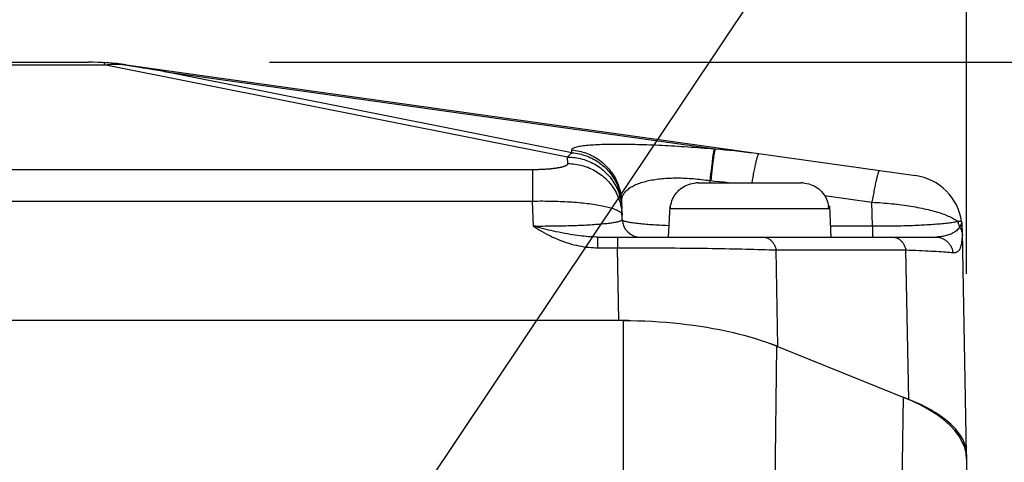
# Model space of a CAD drawing. Header units: millimetres. Extents: x 0 to 420, y 0 to 297.
# Tile 68 of 72: x 333 to 344, y 210 to 215. Entities that reach past the tile are written whole.
import ezdxf

# ---------------------------------------------------------------- set-up
doc = ezdxf.new("R2010")
doc.units = ezdxf.units.MM
doc.header["$LTSCALE"] = 23.1
doc.layers.get('0').update_dxf_attribs({"linetype": 'CONTINUOUS'})
for name, color, linetype in [('COMPONENTS', 7, 'CONTINUOUS'), ('DETAIL', 7, 'CONTINUOUS'), ('DIMENSION', 7, 'CONTINUOUS')]:
    doc.layers.add(name, color=color, linetype=linetype)
doc.styles.get("Standard").update_dxf_attribs({"font": 'arial.ttf'})
doc.dimstyles.new('DIMSTYLE_1', dxfattribs={"dimtxt": 3, "dimasz": 3, "dimexe": 0.18, "dimexo": 0.0625, "dimgap": 0.09, "dimtad": 1, "dimlfac": 5, "dimdsep": 46, "dimtxsty": 'STANDARD', "dimblk": '_FILLED', "dimblk1": '_FILLED', "dimblk2": '_FILLED', "dimcen": 0.09, "dimadec": 0, "dimazin": 0, "dimtp": 0.5, "dimtm": 0.5, "dimtfac": 1, "dimtofl": 0, "dimtmove": 0, "dimatfit": 3, "dimldrblk": '_FILLED', "dimfxl": 1, "dimtolj": 1, "dimarcsym": 0})
doc.dimstyles.new('DIMSTYLE_11', dxfattribs={"dimtxt": 3, "dimasz": 3, "dimexe": 0.18, "dimexo": 0.0625, "dimgap": 0.09, "dimtad": 1, "dimdec": 3, "dimlfac": 5, "dimdsep": 46, "dimtxsty": 'STANDARD', "dimblk": '_FILLED', "dimblk1": '_FILLED', "dimblk2": '_FILLED', "dimcen": 0.09, "dimadec": 0, "dimazin": 0, "dimtp": 0.5, "dimtm": 0.5, "dimtfac": 1, "dimtdec": 3, "dimtofl": 0, "dimtmove": 0, "dimatfit": 3, "dimldrblk": '_FILLED', "dimfxl": 1, "dimtolj": 1, "dimarcsym": 0})
doc.dimstyles.new('DIMSTYLE_12', dxfattribs={"dimtxt": 3, "dimasz": 3, "dimexe": 0.18, "dimexo": 0.0625, "dimgap": 0.09, "dimtad": 1, "dimdec": 1, "dimlfac": 5, "dimdsep": 46, "dimtxsty": 'STANDARD', "dimblk": '_FILLED', "dimblk1": '_FILLED', "dimblk2": '_FILLED', "dimcen": 0.09, "dimadec": 0, "dimazin": 0, "dimtp": 0.3, "dimtm": 0.3, "dimtfac": 1, "dimtdec": 1, "dimtofl": 0, "dimtmove": 0, "dimatfit": 3, "dimldrblk": '_FILLED', "dimfxl": 1, "dimtolj": 1, "dimarcsym": 0})
doc.dimstyles.new('DIMSTYLE_13', dxfattribs={"dimtxt": 3, "dimasz": 3, "dimexe": 0.18, "dimexo": 0.0625, "dimgap": 0.09, "dimtad": 1, "dimdec": 1, "dimlfac": 5, "dimdsep": 46, "dimtxsty": 'STANDARD', "dimblk": '_FILLED', "dimblk1": '_FILLED', "dimblk2": '_FILLED', "dimcen": 0.09, "dimadec": 0, "dimazin": 0, "dimtp": 0.5, "dimtm": 0.5, "dimtfac": 1, "dimtdec": 1, "dimtofl": 0, "dimtmove": 0, "dimatfit": 3, "dimldrblk": '_FILLED', "dimfxl": 1, "dimtolj": 1, "dimarcsym": 0})
doc.dimstyles.get("Standard").update_dxf_attribs({"dimtxt": 3, "dimasz": 3, "dimexe": 0.18, "dimexo": 0.0625, "dimgap": 0.09, "dimtad": 1, "dimdec": 3, "dimdsep": 46, "dimtxsty": 'STANDARD', "dimblk": '_FILLED', "dimblk1": '_FILLED', "dimblk2": '_FILLED', "dimcen": 0.09, "dimadec": 0, "dimazin": 0, "dimtol": 1, "dimtp": 0.001, "dimtm": 0.001, "dimtfac": 1, "dimtdec": 3, "dimtofl": 0, "dimtmove": 0, "dimatfit": 3, "dimldrblk": '_FILLED', "dimfxl": 1, "dimtolj": 1, "dimarcsym": 0})

# ---------------------------------------------------------------- blocks, each defined once
blk = doc.blocks.new('_FILLED')
at = {"color": 0, "linetype": 'BYBLOCK'}
blk.add_solid([(0, 0), (-1, 0.2), (-1, -0.2)], dxfattribs=at)
blk = doc.blocks.new('*D7')
at = {"layer": 'DIMENSION', "color": 2, "linetype": 'CONTINUOUS'}
for p, q in [((302.782, 227.042), (302.782, 234.733)), ((349.582, 225.802), (349.582, 234.733)), ((302.782, 232.733), (326.182, 232.733)), ((349.582, 232.733), (326.182, 232.733)), ((349.582, 206.559), (349.582, 223.664)), ((302.782, 206.559), (302.782, 219.59))]:
    blk.add_line(p, q, dxfattribs=at)
at = {"layer": 'DIMENSION', "color": 2, "linetype": 'CONTINUOUS', "xscale": 3, "yscale": 3, "zscale": 3, "rotation": 180}
blk.add_blockref('_FILLED', (302.782, 232.733), dxfattribs=at)
at = {"layer": 'DIMENSION', "color": 2, "linetype": 'CONTINUOUS', "xscale": 3, "yscale": 3, "zscale": 3}
blk.add_blockref('_FILLED', (349.582, 232.733), dxfattribs=at)
at = {"layer": 'DIMENSION', "color": 2, "linetype": 'CONTINUOUS', "insert": (326.182, 236.483), "char_height": 3, "width": 6.99257, "attachment_point": 2, "line_spacing_factor": 0.9}
blk.add_mtext('234', dxfattribs=at)
blk = doc.blocks.new('*D18')
at = {"layer": 'DIMENSION', "color": 2, "linetype": 'CONTINUOUS'}
for p, q in [((308.682, 212.241), (308.682, 226.733)), ((343.682, 212.289), (343.682, 226.733)), ((308.682, 224.733), (326.182, 224.733)), ((343.682, 224.733), (326.182, 224.733))]:
    blk.add_line(p, q, dxfattribs=at)
at = {"layer": 'DIMENSION', "color": 2, "linetype": 'CONTINUOUS', "xscale": 3, "yscale": 3, "zscale": 3, "rotation": 180}
blk.add_blockref('_FILLED', (308.682, 224.733), dxfattribs=at)
at = {"layer": 'DIMENSION', "color": 2, "linetype": 'CONTINUOUS', "xscale": 3, "yscale": 3, "zscale": 3}
blk.add_blockref('_FILLED', (343.682, 224.733), dxfattribs=at)
at = {"layer": 'DIMENSION', "color": 2, "linetype": 'CONTINUOUS', "insert": (326.182, 228.483), "char_height": 3, "width": 6.99257, "attachment_point": 2, "line_spacing_factor": 0.9}
blk.add_mtext('175', dxfattribs=at)
blk = doc.blocks.new('*D19')
at = {"layer": 'DIMENSION', "color": 2, "linetype": 'CONTINUOUS'}
for p, q in [((363.982, 214.633), (363.982, 220.633)), ((363.982, 220.633), (363.982, 204.003)), ((335.973, 214.633), (365.982, 214.633)), ((363.982, 187.374), (363.982, 204.003)), ((346.182, 193.374), (365.982, 193.374)), ((363.982, 193.374), (363.982, 187.374))]:
    blk.add_line(p, q, dxfattribs=at)
at = {"layer": 'DIMENSION', "color": 2, "linetype": 'CONTINUOUS', "xscale": 3, "yscale": 3, "zscale": 3}
for p, rotation in [((363.982, 214.633), 270), ((363.982, 193.374), 90)]:
    blk.add_blockref('_FILLED', p, dxfattribs=dict(at, rotation=rotation))
at = {"layer": 'DIMENSION', "color": 2, "linetype": 'CONTINUOUS', "insert": (360.232, 204.003), "char_height": 3, "width": 13.27138, "attachment_point": 2, "rotation": 90, "line_spacing_factor": 0.9}
blk.add_mtext('(106.3)', dxfattribs=at)
blk = doc.blocks.new('*D20')
at = {"layer": 'DIMENSION', "color": 2, "linetype": 'CONTINUOUS'}
for p, q in [((335.973, 214.633), (373.982, 214.633)), ((371.982, 214.633), (371.982, 180.403)), ((371.982, 146.174), (371.982, 180.403)), ((354.982, 146.174), (373.982, 146.174))]:
    blk.add_line(p, q, dxfattribs=at)
at = {"layer": 'DIMENSION', "color": 2, "linetype": 'CONTINUOUS', "xscale": 3, "yscale": 3, "zscale": 3}
for p, rotation in [((371.982, 214.633), 90), ((371.982, 146.174), 270)]:
    blk.add_blockref('_FILLED', p, dxfattribs=dict(at, rotation=rotation))
at = {"layer": 'DIMENSION', "color": 2, "linetype": 'CONTINUOUS', "insert": (368.232, 180.403), "char_height": 3, "width": 13.27138, "attachment_point": 2, "rotation": 90, "line_spacing_factor": 0.9}
blk.add_mtext('(342.3)', dxfattribs=at)
blk = doc.blocks.new('*D22')
at = {"layer": 'DIMENSION', "color": 2, "linetype": 'CONTINUOUS'}
for p, q in [((302.782, 227.042), (302.782, 234.733)), ((349.582, 225.802), (349.582, 234.733)), ((302.782, 232.733), (326.182, 232.733)), ((349.582, 232.733), (326.182, 232.733)), ((349.582, 206.559), (349.582, 223.664)), ((302.782, 206.559), (302.782, 219.59))]:
    blk.add_line(p, q, dxfattribs=at)
at = {"layer": 'DIMENSION', "color": 2, "linetype": 'CONTINUOUS', "xscale": 3, "yscale": 3, "zscale": 3, "rotation": 180}
blk.add_blockref('_FILLED', (302.782, 232.733), dxfattribs=at)
at = {"layer": 'DIMENSION', "color": 2, "linetype": 'CONTINUOUS', "xscale": 3, "yscale": 3, "zscale": 3}
blk.add_blockref('_FILLED', (349.582, 232.733), dxfattribs=at)
at = {"layer": 'DIMENSION', "color": 2, "linetype": 'CONTINUOUS', "insert": (326.182, 236.483), "char_height": 3, "width": 6.99257, "attachment_point": 2, "line_spacing_factor": 0.9}
blk.add_mtext('234', dxfattribs=at)

msp = doc.modelspace()

# ---------------------------------------------------------------- linework, layer by layer
at = {"layer": 'COMPONENTS', "color": 9, "linetype": 'CONTINUOUS'}
for p, q in [((318.21893, 214.6034), (334.14566, 214.6034)), ((334.14566, 214.62759), (334.14566, 214.6034)), ((339.27093, 213.58206), (334.14566, 214.6034)), ((334.80556, 214.52986), (340.9027, 213.67296)), ((339.31829, 213.63059), (334.80556, 214.52986)), ((339.31829, 213.63059), (339.31714, 213.66107)), ((340.85669, 213.67686), (340.9027, 213.67296)), ((339.27364, 213.5101), (339.27093, 213.58206)), ((340.86373, 213.49725), (340.85994, 213.46577)), ((340.87314, 213.49644), (340.86935, 213.46497)), ((313.48267, 213.44546), (338.89325, 213.44549)), ((338.88192, 213.44546), (338.88192, 213.09535)), ((340.85213, 213.39706), (340.84816, 213.36017)), ((340.85606, 213.43232), (340.85213, 213.39706)), ((340.85994, 213.46577), (340.85606, 213.43232)), ((340.86154, 213.39626), (340.85757, 213.35937)), ((340.86548, 213.43152), (340.86154, 213.39626)), ((340.86935, 213.46497), (340.86548, 213.43152)), ((340.84816, 213.36017), (340.84417, 213.32184)), ((340.84509, 213.29745), (340.84417, 213.32184)), ((340.85757, 213.35937), (340.85358, 213.32104)), ((313.48268, 213.09535), (338.88191, 213.09535)), ((338.89243, 212.81611), (338.88191, 213.09535)), ((342.11187, 213.15631), (342.63559, 213.08271)), ((342.64068, 212.81611), (342.63559, 213.08271)), ((340.40703, 213.01316), (342.15756, 213.01316)), ((343.62742, 212.86877), (343.58603, 212.86942)), ((342.64068, 212.81611), (342.17607, 212.81611)), ((342.64068, 212.81611), (342.64068, 212.69745)), ((339.60562, 212.5788), (339.60562, 212.69745)), ((339.82187, 212.69745), (339.82187, 212.5788)), ((343.63501, 212.69745), (343.63523, 212.70411)), ((343.63523, 212.70411), (343.6354, 212.71087)), ((343.6354, 212.71087), (343.63551, 212.71774)), ((339.60562, 212.5788), (339.82186, 212.5788)), ((339.82186, 212.5788), (339.92929, 212.57884)), ((339.8353, 211.77351), (339.82186, 212.5788)), ((339.92929, 212.57884), (340.03663, 212.57873)), ((340.03663, 212.57873), (340.14366, 212.57844)), ((340.14366, 212.57844), (340.25021, 212.57799)), ((341.59415, 211.4859), (341.57633, 212.55483)), ((341.57633, 212.55483), (343.01068, 212.55483)), ((343.04224, 210.90084), (343.01068, 212.55483)), ((339.88818, 209.98601), (339.88818, 211.77351)), ((341.56586, 209.91073), (341.58524, 211.4895)), ((342.97935, 210.92624), (342.95995, 209.34749)), ((343.68229, 210.24059), (343.65587, 208.72647))]:
    msp.add_line(p, q, dxfattribs=at)
at = {"layer": 'COMPONENTS', "color": 7, "linetype": 'CONTINUOUS'}
for p, q in [((318.39207, 214.63259), (333.97251, 214.63259)), ((334.39003, 214.6034), (343.11712, 213.37688)), ((340.71089, 213.29745), (340.68997, 213.29678)), ((340.71089, 213.29745), (341.85369, 213.29745)), ((341.87462, 213.29678), (341.85369, 213.29745)), ((339.87504, 212.88993), (339.8676, 213.08768)), ((340.40931, 213.03745), (340.41271, 213.05749)), ((342.15188, 213.05749), (342.15527, 213.03745)), ((340.40011, 213.03745), (340.38229, 212.69745)), ((340.40011, 213.03745), (340.40931, 213.03745)), ((340.40703, 213.01316), (340.40831, 213.03745)), ((340.4088, 213.03343), (340.40931, 213.03745)), ((342.15527, 213.03745), (342.15579, 213.03343)), ((342.15527, 213.03745), (342.16447, 213.03745)), ((342.15756, 213.01316), (342.15627, 213.03745)), ((342.16447, 213.03745), (342.18229, 212.69745)), ((343.63284, 212.8304), (343.6327, 212.8324)), ((343.63294, 212.82865), (343.63284, 212.8304)), ((343.63303, 212.82704), (343.63294, 212.82865)), ((343.63314, 212.82482), (343.63303, 212.82704)), ((343.63327, 212.82193), (343.63314, 212.82482)), ((343.63345, 212.81737), (343.63327, 212.82193)), ((343.63379, 212.8077), (343.63345, 212.81737)), ((343.63507, 212.76444), (343.63379, 212.8077)), ((343.63541, 212.75051), (343.63507, 212.76444)), ((343.68223, 210.29586), (343.6354, 212.75052)), ((339.60561, 212.69745), (343.34051, 212.69745)), ((339.88818, 211.77351), (312.47641, 211.77351)), ((339.88818, 211.77328), (339.8353, 211.77351)), ((339.945, 211.77257), (339.88818, 211.77328)), ((341.55636, 211.50082), (341.51772, 211.5154)), ((341.59415, 211.4859), (341.55636, 211.50082)), ((341.58524, 211.4895), (343.04224, 210.90084)), ((343.68229, 210.24059), (343.67664, 210.30561)), ((343.68229, 210.28943), (343.68223, 210.29586)), ((343.68229, 210.28943), (343.68229, 199.15932))]:
    msp.add_line(p, q, dxfattribs=at)
for points in [[(334.2897, 214.6123), (334.27374, 214.61468), (334.25776, 214.6169), (334.24177, 214.61894), (334.22577, 214.62081), (334.20977, 214.62251), (334.19375, 214.62404), (334.17773, 214.62539), (334.16169, 214.62658), (334.14566, 214.62759)], [(334.80556, 214.52986), (334.74826, 214.53927), (334.69096, 214.54862), (334.63365, 214.55791), (334.57634, 214.56713), (334.51902, 214.57629), (334.4617, 214.58539), (334.40437, 214.59442), (334.2897, 214.6123)], [(340.41271, 213.05749), (340.41747, 213.07718), (340.42361, 213.09653), (340.43118, 213.1157), (340.44012, 213.13453), (340.45025, 213.15258), (340.46159, 213.16977), (340.47411, 213.18618), (340.4876, 213.2016), (340.50199, 213.21595), (340.51735, 213.2293), (340.53366, 213.24161), (340.55102, 213.25294), (340.56933, 213.26322), (340.58828, 213.27222), (340.60793, 213.27987), (340.62822, 213.28624), (340.64871, 213.29119), (340.66924, 213.29469), (340.68997, 213.29678)], [(341.87462, 213.29678), (341.89534, 213.29469), (341.91588, 213.29119), (341.93636, 213.28624), (341.95666, 213.27987), (341.9763, 213.27222), (341.99526, 213.26322), (342.01357, 213.25294), (342.03092, 213.24161), (342.04723, 213.2293), (342.06259, 213.21595), (342.07698, 213.2016), (342.09047, 213.18618), (342.103, 213.16977), (342.11433, 213.15258), (342.12446, 213.13453), (342.13341, 213.1157), (342.14098, 213.09653), (342.14712, 213.07718), (342.15188, 213.05749)], [(340.40703, 213.01316), (340.40727, 213.01723), (340.40757, 213.02129), (340.40792, 213.02535), (340.40833, 213.02939), (340.4088, 213.03343)], [(342.15579, 213.03343), (342.15625, 213.02939), (342.15666, 213.02535), (342.15702, 213.02129), (342.15732, 213.01723), (342.15756, 213.01316)], [(343.6327, 212.8324), (343.63262, 212.83352), (343.63252, 212.83475), (343.63241, 212.83607), (343.63228, 212.8375), (343.63212, 212.83904), (343.63195, 212.84068), (343.63175, 212.8424), (343.63153, 212.8442), (343.63128, 212.84609), (343.631, 212.84804), (343.6307, 212.85006), (343.63036, 212.85215), (343.62998, 212.8543), (343.62958, 212.85651), (343.62923, 212.85826)], [(339.88818, 211.77351), (339.96737, 211.77298), (340.04629, 211.7714), (340.12491, 211.76878), (340.20336, 211.76511), (340.28153, 211.76039), (340.35911, 211.75466), (340.4361, 211.7479), (340.51251, 211.74012), (340.58804, 211.73137), (340.66266, 211.72163), (340.73641, 211.71093), (340.80905, 211.69929), (340.88056, 211.68674), (340.95098, 211.67325), (341.02019, 211.65887), (341.08819, 211.6436), (341.15499, 211.62743), (341.22049, 211.61038), (341.28471, 211.59245), (341.34764, 211.57363), (341.40916, 211.55392), (341.46925, 211.53334), (341.52795, 211.51186), (341.58524, 211.4895)], [(343.67664, 210.30561), (343.66079, 210.36962), (343.63475, 210.43264), (343.59821, 210.49492), (343.55147, 210.55621), (343.49547, 210.61567), (343.43003, 210.67329), (343.35532, 210.72909), (343.27276, 210.78235), (343.18281, 210.83285), (343.08501, 210.88081), (342.97935, 210.92624)], [(343.68223, 210.29586), (343.68167, 210.30982), (343.67983, 210.33019), (343.67675, 210.35053), (343.67244, 210.37084), (343.6669, 210.39112), (343.66014, 210.41134), (343.65216, 210.43149), (343.64296, 210.45159), (343.63256, 210.47158), (343.62094, 210.49149), (343.60812, 210.51129), (343.59411, 210.53098), (343.57892, 210.55054), (343.56254, 210.56997), (343.545, 210.58926), (343.5263, 210.60838), (343.50643, 210.62735), (343.48544, 210.64614), (343.46331, 210.66475), (343.44006, 210.68317), (343.41571, 210.70137), (343.39027, 210.71937), (343.36373, 210.73716), (343.33614, 210.7547), (343.30749, 210.77201), (343.27779, 210.78907), (343.24708, 210.80588), (343.21537, 210.82241), (343.18265, 210.83868), (343.14897, 210.85466), (343.11435, 210.87034), (343.07877, 210.88573), (343.04224, 210.90084)]]:
    msp.add_lwpolyline(points, dxfattribs=at)
at = {"layer": 'COMPONENTS', "color": 9, "linetype": 'CONTINUOUS'}
for points in [[(334.14566, 214.6034), (334.16242, 214.60496), (334.179, 214.60636), (334.19539, 214.60762), (334.21158, 214.60874), (334.22759, 214.60971), (334.24341, 214.61055), (334.25903, 214.61126), (334.27446, 214.61184), (334.2897, 214.6123)], [(334.2897, 214.6123), (334.30038, 214.61184), (334.31118, 214.61126), (334.3221, 214.61055), (334.33314, 214.60971), (334.34429, 214.60874), (334.35555, 214.60762), (334.36693, 214.60636), (334.37843, 214.60496), (334.39003, 214.6034)], [(339.31714, 213.66107), (339.3176, 213.66513), (339.31924, 213.66907), (339.32205, 213.67289), (339.32606, 213.67659), (339.33124, 213.68017), (339.33755, 213.68362), (339.34499, 213.68695), (339.35357, 213.69014), (339.36323, 213.6932), (339.37397, 213.69613), (339.38578, 213.69893), (339.39861, 213.70159), (339.41245, 213.70411), (339.42731, 213.7065), (339.4431, 213.70875), (339.45984, 213.71087), (339.47751, 213.71284), (339.49605, 213.71468), (339.51546, 213.71639), (339.53573, 213.71796), (339.55679, 213.71939), (339.57863, 213.72069), (339.60127, 213.72186), (339.62462, 213.7229), (339.64868, 213.7238), (339.67345, 213.72457), (339.69887, 213.72522), (339.72492, 213.72573), (339.75161, 213.72612), (339.77888, 213.72639), (339.80673, 213.72653), (339.83515, 213.72655), (339.86408, 213.72645), (339.89354, 213.72623), (339.92351, 213.7259), (339.95393, 213.72544), (339.98481, 213.72487), (340.01614, 213.72419), (340.04785, 213.72339), (340.07995, 213.72249), (340.11243, 213.72147), (340.14525, 213.72035), (340.17842, 213.71912), (340.21192, 213.71778), (340.24576, 213.71634), (340.27992, 213.7148), (340.3144, 213.71315), (340.34919, 213.7114), (340.38431, 213.70954), (340.41974, 213.70758), (340.4554, 213.70552), (340.49131, 213.70337), (340.52745, 213.70111), (340.56374, 213.69876), (340.60018, 213.69632), (340.63677, 213.69378), (340.6734, 213.69117), (340.71006, 213.68846), (340.74676, 213.68568), (340.78344, 213.68281), (340.82007, 213.67988), (340.85669, 213.67686)], [(339.27093, 213.58206), (339.27616, 213.58895), (339.2814, 213.59547), (339.28665, 213.60161), (339.29191, 213.60737), (339.29717, 213.61276), (339.30244, 213.61778), (339.30772, 213.62242), (339.313, 213.62669), (339.31829, 213.63059)], [(339.31714, 213.66107), (339.33777, 213.65902), (339.35831, 213.65627), (339.37875, 213.65282), (339.39906, 213.64866), (339.41921, 213.6438), (339.43918, 213.63826), (339.45895, 213.63203), (339.47848, 213.62512), (339.49777, 213.61754), (339.51678, 213.60931), (339.5355, 213.60042), (339.55389, 213.5909), (339.57195, 213.58075), (339.58964, 213.56998), (339.60695, 213.55861), (339.62385, 213.54665), (339.64033, 213.53411), (339.65636, 213.52102), (339.67193, 213.50738), (339.68702, 213.49321), (339.7016, 213.47853), (339.71567, 213.46336), (339.72921, 213.44772), (339.74219, 213.43161), (339.75461, 213.41507), (339.76645, 213.39811), (339.77769, 213.38075), (339.78832, 213.36302), (339.79834, 213.34493), (339.80772, 213.3265), (339.81645, 213.30777), (339.82453, 213.28874), (339.83195, 213.26945), (339.83869, 213.24991), (339.84475, 213.23015), (339.85012, 213.2102), (339.8548, 213.19007), (339.85878, 213.1698), (339.86205, 213.14939), (339.86461, 213.12889), (339.86646, 213.10831), (339.8676, 213.08768)], [(339.31829, 213.63059), (339.33892, 213.62855), (339.35946, 213.6258), (339.3799, 213.62234), (339.40021, 213.61818), (339.42036, 213.61333), (339.44033, 213.60778), (339.46009, 213.60155), (339.47963, 213.59464), (339.49892, 213.58707), (339.51793, 213.57883), (339.53664, 213.56995), (339.55504, 213.56042), (339.57309, 213.55027), (339.59079, 213.5395), (339.60809, 213.52813), (339.625, 213.51617), (339.64147, 213.50364), (339.65751, 213.49054), (339.67308, 213.4769), (339.68816, 213.46274), (339.70275, 213.44806), (339.71682, 213.43289), (339.73036, 213.41724), (339.74334, 213.40113), (339.75576, 213.38459), (339.7676, 213.36763), (339.77884, 213.35027), (339.78947, 213.33254), (339.79948, 213.31445), (339.80886, 213.29603), (339.8176, 213.27729), (339.82568, 213.25826), (339.83309, 213.23897), (339.83984, 213.21944), (339.8459, 213.19968), (339.85127, 213.17972), (339.85595, 213.1596), (339.85992, 213.13932), (339.8632, 213.11892), (339.86576, 213.09841), (339.86761, 213.07783), (339.86874, 213.0572)], [(340.89328, 213.67377), (340.8923, 213.67171), (340.89125, 213.66889), (340.89014, 213.66532), (340.88897, 213.661), (340.88774, 213.65593), (340.88646, 213.65013), (340.88513, 213.6436), (340.88374, 213.63634), (340.8823, 213.62838), (340.88082, 213.61971), (340.87929, 213.61035), (340.87771, 213.60031), (340.87609, 213.5896), (340.87443, 213.57824), (340.87273, 213.56625), (340.87099, 213.55363), (340.86922, 213.5404), (340.86742, 213.52658), (340.86373, 213.49725)], [(340.9027, 213.67296), (340.90171, 213.6709), (340.90066, 213.66808), (340.89955, 213.66451), (340.89838, 213.66019), (340.89716, 213.65513), (340.89588, 213.64932), (340.89454, 213.64279), (340.89315, 213.63554), (340.89172, 213.62757), (340.89023, 213.6189), (340.8887, 213.60954), (340.88712, 213.5995), (340.8855, 213.5888), (340.88384, 213.57744), (340.88214, 213.56544), (340.8804, 213.55282), (340.87863, 213.53959), (340.87683, 213.52578), (340.87314, 213.49644)], [(340.9027, 213.67296), (340.95542, 213.66872), (341.00837, 213.66408), (341.06155, 213.65903), (341.11495, 213.65358), (341.16858, 213.64773), (341.22243, 213.64147), (341.27651, 213.63481), (341.33081, 213.62775), (341.38533, 213.62027)], [(341.38533, 213.62027), (341.38399, 213.62009), (341.38255, 213.61918), (341.38101, 213.61753), (341.37938, 213.61517), (341.37764, 213.61208), (341.37582, 213.60827), (341.37391, 213.60374), (341.3719, 213.59851), (341.36981, 213.59258), (341.36764, 213.58595), (341.36539, 213.57863), (341.36306, 213.57063), (341.36065, 213.56197), (341.35817, 213.55264), (341.35562, 213.54268), (341.35301, 213.53207), (341.35033, 213.52085), (341.34759, 213.50902), (341.3448, 213.49659), (341.34196, 213.48359), (341.33906, 213.47003), (341.33612, 213.45592), (341.33314, 213.44128), (341.33012, 213.42614), (341.32706, 213.4105), (341.32398, 213.39439), (341.32086, 213.37783), (341.31772, 213.36084), (341.31457, 213.34344), (341.3114, 213.32565), (341.30648, 213.29745)], [(338.89325, 213.44549), (338.90455, 213.44557), (338.91582, 213.4457), (338.92706, 213.44588), (338.93828, 213.44612), (338.94944, 213.44641), (338.96055, 213.44675), (338.9716, 213.44714), (338.98256, 213.44759), (338.99344, 213.44808), (339.00424, 213.44863), (339.01493, 213.44922), (339.02551, 213.44987), (339.03598, 213.45057), (339.04631, 213.45131), (339.05652, 213.45211), (339.06659, 213.45295), (339.0765, 213.45385), (339.08626, 213.45478), (339.09586, 213.45577), (339.10528, 213.4568), (339.11452, 213.45788), (339.12358, 213.459), (339.13243, 213.46017), (339.14108, 213.46138), (339.14953, 213.46263), (339.15775, 213.46392), (339.16574, 213.46526), (339.1735, 213.46663), (339.18101, 213.46804), (339.18828, 213.46949), (339.1953, 213.47097), (339.20205, 213.47249), (339.20853, 213.47405), (339.21474, 213.47564), (339.22066, 213.47725), (339.22629, 213.4789), (339.23164, 213.48058), (339.23669, 213.48229), (339.24143, 213.48402), (339.24586, 213.48577), (339.24998, 213.48755), (339.25378, 213.48935), (339.25726, 213.49117), (339.26041, 213.49301), (339.26323, 213.49486), (339.26573, 213.49674), (339.26788, 213.49862), (339.26969, 213.50051), (339.27117, 213.50242), (339.2723, 213.50433), (339.27309, 213.50625), (339.27354, 213.50817), (339.27364, 213.5101)], [(339.27093, 213.58206), (339.29137, 213.58173), (339.31179, 213.58071), (339.33216, 213.579), (339.35246, 213.57661), (339.37267, 213.57353), (339.39276, 213.56977), (339.4127, 213.56534), (339.43248, 213.56024), (339.45208, 213.55447), (339.47146, 213.54804), (339.49061, 213.54096), (339.50951, 213.53324), (339.52812, 213.52489), (339.54644, 213.51592), (339.56444, 213.50633), (339.5821, 213.49613), (339.5994, 213.48535), (339.61632, 213.47399), (339.63283, 213.46207), (339.64893, 213.4496), (339.66458, 213.43659), (339.67978, 213.42305), (339.69451, 213.40902), (339.70874, 213.39449), (339.72246, 213.37949), (339.73566, 213.36404), (339.74832, 213.34815), (339.76043, 213.33184), (339.77197, 213.31514), (339.78292, 213.29805), (339.79328, 213.2806), (339.80304, 213.26282), (339.81217, 213.24471), (339.82068, 213.22631), (339.82855, 213.20762), (339.83577, 213.18869), (339.84234, 213.16952), (339.84824, 213.15014), (339.85347, 213.13057), (339.85803, 213.11083), (339.8619, 213.09096), (339.86509, 213.07096), (339.86759, 213.05087)], [(339.27364, 213.5101), (339.29408, 213.50977), (339.3145, 213.50875), (339.33487, 213.50705), (339.35517, 213.50465), (339.37538, 213.50157), (339.39547, 213.49782), (339.41541, 213.49338), (339.43519, 213.48828), (339.45479, 213.48251), (339.47417, 213.47608), (339.49332, 213.469), (339.51222, 213.46129), (339.53084, 213.45293), (339.54915, 213.44396), (339.56715, 213.43437), (339.58481, 213.42418), (339.60211, 213.41339), (339.61903, 213.40203), (339.63554, 213.39011), (339.65164, 213.37764), (339.66729, 213.36463), (339.68249, 213.3511), (339.69722, 213.33706), (339.71145, 213.32253), (339.72517, 213.30754), (339.73837, 213.29208), (339.75103, 213.27619), (339.76314, 213.25989), (339.77468, 213.24318), (339.78563, 213.22609), (339.79599, 213.20864), (339.80575, 213.19086), (339.81488, 213.17275), (339.82339, 213.15435), (339.83126, 213.13567), (339.83848, 213.11673), (339.84505, 213.09756), (339.85095, 213.07818), (339.85618, 213.05861), (339.86074, 213.03888), (339.86461, 213.019), (339.8678, 212.999)], [(342.7191, 213.43282), (342.71776, 213.43264), (342.71632, 213.43173), (342.71478, 213.43009), (342.71314, 213.42772), (342.71141, 213.42463), (342.70959, 213.42082), (342.70768, 213.4163), (342.70567, 213.41106), (342.70358, 213.40513), (342.70141, 213.3985), (342.69916, 213.39118), (342.69683, 213.38318), (342.69442, 213.37452), (342.69194, 213.36519), (342.68939, 213.35523), (342.68678, 213.34462), (342.6841, 213.3334), (342.68136, 213.32157), (342.67857, 213.30914), (342.67573, 213.29614), (342.67283, 213.28258), (342.66989, 213.26847), (342.66691, 213.25384), (342.66389, 213.23869), (342.66083, 213.22305), (342.65775, 213.20695), (342.65463, 213.19039), (342.65149, 213.17339), (342.64834, 213.15599), (342.64516, 213.1382), (342.64198, 213.12004), (342.63879, 213.10153), (342.63559, 213.0827)], [(339.8676, 213.08768), (339.86757, 213.09842), (339.86829, 213.10898), (339.86975, 213.11936), (339.87196, 213.12959), (339.8749, 213.13966), (339.87856, 213.14953), (339.88293, 213.1592), (339.888, 213.16869), (339.89376, 213.17796), (339.90021, 213.18702), (339.90731, 213.19587), (339.91508, 213.20449), (339.92347, 213.21288), (339.9325, 213.22105), (339.94213, 213.22897), (339.95235, 213.23665), (339.96315, 213.2441), (339.97452, 213.2513), (339.98643, 213.25825), (339.99887, 213.26495), (340.01183, 213.2714), (340.02529, 213.2776), (340.03923, 213.28355), (340.05364, 213.28924), (340.0685, 213.29468), (340.08379, 213.29986), (340.09951, 213.3048), (340.11564, 213.30947), (340.13215, 213.3139), (340.14905, 213.31807), (340.16631, 213.322), (340.18393, 213.32567), (340.20188, 213.32909), (340.22017, 213.33227), (340.23878, 213.3352), (340.25768, 213.33788), (340.27688, 213.34032), (340.29635, 213.34251), (340.31608, 213.34447), (340.33606, 213.34618), (340.35627, 213.34765), (340.37672, 213.34888), (340.39739, 213.34988), (340.41826, 213.35064), (340.43935, 213.35116), (340.46066, 213.35146), (340.48216, 213.35152), (340.50388, 213.35135), (340.5258, 213.35095), (340.54791, 213.35032), (340.57019, 213.34946), (340.59262, 213.34837), (340.6152, 213.34704), (340.63789, 213.3455), (340.66068, 213.34373), (340.68355, 213.34173), (340.70647, 213.33952), (340.72941, 213.3371), (340.75237, 213.33446), (340.77534, 213.33161), (340.79831, 213.32856), (340.82125, 213.32531), (340.84417, 213.32184)], [(340.84417, 213.32184), (340.90246, 213.3167), (340.95158, 213.31204), (341.00092, 213.30704), (341.0505, 213.30172), (341.08811, 213.29745)], [(338.88191, 213.09535), (338.91019, 213.09581), (338.93846, 213.09613), (338.96667, 213.0963), (338.99482, 213.09633), (339.02287, 213.09622), (339.05082, 213.09596), (339.07863, 213.09556), (339.10629, 213.09502), (339.13378, 213.09433), (339.16106, 213.0935), (339.18813, 213.09253), (339.21496, 213.09141), (339.24152, 213.09016), (339.2678, 213.08876), (339.29378, 213.08722), (339.31943, 213.08555), (339.34474, 213.08374), (339.36969, 213.08178), (339.39426, 213.0797), (339.41842, 213.07748), (339.44216, 213.07512), (339.46546, 213.07263), (339.4883, 213.07002), (339.51065, 213.06727), (339.5325, 213.0644), (339.55383, 213.06141), (339.57462, 213.05829), (339.59485, 213.05505), (339.6145, 213.05169), (339.63355, 213.04822), (339.652, 213.04463), (339.66981, 213.04094), (339.68697, 213.03713), (339.70347, 213.03322), (339.71928, 213.02921), (339.7344, 213.0251), (339.74881, 213.02089), (339.76249, 213.0166), (339.77543, 213.01221), (339.78762, 213.00774), (339.79904, 213.00319), (339.80968, 212.99856), (339.81953, 212.99386), (339.82858, 212.98909), (339.83681, 212.98425), (339.84423, 212.97935), (339.85082, 212.9744), (339.85657, 212.9694), (339.86148, 212.96434), (339.86554, 212.95925), (339.86874, 212.95411), (339.87109, 212.94894), (339.87259, 212.94374), (339.87321, 212.93852)], [(342.63559, 213.0827), (342.66355, 213.0813), (342.69147, 213.07971), (342.71933, 213.07793), (342.74712, 213.07597), (342.77479, 213.07383), (342.80236, 213.0715), (342.82979, 213.06899), (342.85707, 213.0663), (342.88417, 213.06344), (342.91107, 213.0604), (342.93775, 213.05719), (342.96419, 213.05382), (342.99038, 213.05027), (343.01628, 213.04656), (343.04189, 213.0427), (343.06718, 213.03867), (343.09213, 213.03449), (343.11673, 213.03015), (343.14096, 213.02567), (343.1648, 213.02104), (343.18823, 213.01627), (343.21123, 213.01135), (343.23379, 213.00631), (343.25589, 213.00113), (343.27752, 212.99582), (343.29864, 212.99039), (343.31926, 212.98484), (343.33934, 212.97917), (343.35889, 212.9734), (343.37787, 212.96751), (343.39628, 212.96152), (343.4141, 212.95543), (343.43132, 212.94924), (343.44792, 212.94297), (343.46388, 212.93661), (343.4792, 212.93017), (343.49386, 212.92365), (343.50785, 212.91707), (343.52116, 212.91042), (343.53377, 212.9037), (343.54568, 212.89694), (343.55687, 212.89012), (343.56733, 212.88325), (343.57705, 212.87635), (343.58603, 212.86942)], [(339.86759, 213.05087), (339.86939, 213.0307), (339.8705, 213.01048)], [(339.8678, 212.999), (339.8703, 212.97891), (339.8721, 212.95874), (339.87321, 212.93852)], [(339.87504, 212.88993), (339.87471, 212.88753), (339.87351, 212.88518), (339.87148, 212.88285), (339.86861, 212.88054), (339.86492, 212.87823), (339.86041, 212.87596), (339.85509, 212.8737), (339.84897, 212.87146), (339.84205, 212.86925), (339.83436, 212.86708), (339.8259, 212.86492), (339.81669, 212.86281), (339.80675, 212.86073), (339.79609, 212.85867), (339.78473, 212.85667), (339.77267, 212.8547), (339.75993, 212.85276), (339.74654, 212.85087), (339.73251, 212.84902), (339.71786, 212.84721), (339.7026, 212.84544), (339.68676, 212.84373), (339.67035, 212.84205), (339.6534, 212.84043), (339.63591, 212.83886), (339.61792, 212.83733), (339.59942, 212.83585), (339.58043, 212.83442), (339.56098, 212.83304), (339.54108, 212.83172), (339.52074, 212.83044), (339.49999, 212.82921), (339.47885, 212.82804), (339.45735, 212.82692), (339.43551, 212.82585), (339.41334, 212.82484), (339.39086, 212.82388), (339.36809, 212.82298), (339.34501, 212.82213), (339.32162, 212.82133), (339.29795, 212.82058), (339.274, 212.81989), (339.24977, 212.81926), (339.22528, 212.81867), (339.20057, 212.81814), (339.17565, 212.81767), (339.15053, 212.81725), (339.12524, 212.81688), (339.09981, 212.81658), (339.07424, 212.81632), (339.04854, 212.81612), (339.02274, 212.81598), (338.99684, 212.8159), (338.97085, 212.81587), (338.94476, 212.81589), (338.91862, 212.81597), (338.89243, 212.81611)], [(340.38887, 212.82292), (340.35771, 212.82415), (340.33369, 212.8252), (340.31006, 212.8263), (340.28684, 212.82746), (340.26405, 212.82868), (340.24171, 212.82997), (340.21985, 212.8313), (340.19848, 212.8327), (340.17762, 212.83415), (340.1573, 212.83566), (340.13752, 212.83721), (340.11833, 212.83883), (340.09972, 212.8405), (340.08172, 212.84221), (340.06436, 212.84398), (340.04765, 212.8458), (340.03161, 212.84766), (340.01625, 212.84958), (340.0016, 212.85154), (339.98768, 212.85353), (339.97449, 212.85558), (339.96207, 212.85766), (339.95042, 212.85978), (339.93955, 212.86194), (339.92949, 212.86413), (339.92025, 212.86635), (339.91183, 212.86861), (339.90426, 212.87089), (339.89754, 212.8732), (339.89168, 212.87554), (339.88669, 212.8779), (339.88258, 212.88027), (339.87936, 212.88266), (339.87702, 212.88508), (339.87558, 212.88751), (339.87504, 212.88993)], [(343.58603, 212.86942), (343.57677, 212.86715), (343.56672, 212.86494), (343.55589, 212.86277), (343.54429, 212.86063), (343.53195, 212.85852), (343.51889, 212.85645), (343.50513, 212.85443), (343.49068, 212.85245), (343.47554, 212.85051), (343.45975, 212.84862), (343.44331, 212.84676), (343.42624, 212.84496), (343.40855, 212.8432), (343.39028, 212.84149), (343.37144, 212.83983), (343.35206, 212.83823), (343.33216, 212.83667), (343.31177, 212.83517), (343.2909, 212.83372), (343.26959, 212.83233), (343.24785, 212.83099), (343.2257, 212.82971), (343.20317, 212.82848), (343.18026, 212.82731), (343.15701, 212.8262), (343.13342, 212.82514), (343.1095, 212.82415), (343.08526, 212.82321), (343.06073, 212.82232), (343.03591, 212.82149), (343.01081, 212.82072), (342.98545, 212.82001), (342.95986, 212.81936), (342.93405, 212.81876), (342.90804, 212.81822), (342.88189, 212.81774), (342.85565, 212.81732), (342.82931, 212.81697), (342.80279, 212.81667), (342.77609, 212.81643), (342.74924, 212.81624), (342.72226, 212.81612), (342.69516, 212.81606), (342.66796, 212.81605), (342.64068, 212.81611)], [(343.58603, 212.86942), (343.58718, 212.86195), (343.58861, 212.85453), (343.59031, 212.84716), (343.59227, 212.83988), (343.59449, 212.83267), (343.59698, 212.82556), (343.59972, 212.81854), (343.60272, 212.81164), (343.60597, 212.80485)], [(343.61958, 212.82811), (343.62082, 212.83092), (343.62194, 212.83362), (343.62296, 212.83622), (343.62389, 212.83869), (343.62472, 212.84103), (343.62547, 212.84325), (343.62614, 212.84533), (343.62672, 212.84727), (343.62724, 212.84907), (343.62768, 212.85072), (343.62806, 212.8522), (343.62838, 212.85352), (343.62864, 212.85468), (343.62885, 212.85566), (343.62901, 212.85648), (343.62913, 212.85714), (343.6292, 212.85764), (343.62924, 212.85801), (343.62924, 212.85822), (343.62924, 212.85826)], [(339.14196, 212.75678), (339.11502, 212.76262), (339.08771, 212.76869), (339.06002, 212.77501), (339.03178, 212.78161), (339.00319, 212.78843), (338.97488, 212.79532), (338.94708, 212.80222), (338.91959, 212.80916), (338.89243, 212.81611)], [(338.89243, 212.81611), (338.91423, 212.80215), (338.9366, 212.78829), (338.95954, 212.77453), (338.98321, 212.76077), (339.00746, 212.74711), (339.03179, 212.73391), (339.05605, 212.7213), (339.0804, 212.70914), (339.10484, 212.69745)], [(339.60562, 212.69745), (339.58549, 212.69761), (339.56484, 212.69809), (339.54364, 212.6989), (339.52191, 212.70004), (339.49964, 212.70153), (339.47675, 212.70336), (339.45327, 212.70556), (339.42916, 212.70812), (339.40434, 212.71106), (339.37881, 212.71439), (339.35255, 212.71812), (339.32542, 212.72226), (339.2974, 212.72684), (339.26848, 212.73186), (339.2385, 212.73735), (339.2074, 212.74334), (339.17522, 212.74981), (339.14196, 212.75678)], [(343.59782, 212.79415), (343.58918, 212.78453), (343.57969, 212.77538), (343.5694, 212.76669), (343.55833, 212.75843), (343.54656, 212.75065), (343.53438, 212.74348), (343.52194, 212.73694), (343.50925, 212.73099), (343.49641, 212.7256), (343.48352, 212.72078), (343.47061, 212.71649), (343.45763, 212.71269), (343.44462, 212.70935), (343.43161, 212.70646), (343.41858, 212.704), (343.40554, 212.70195), (343.39252, 212.70031), (343.3795, 212.69904), (343.36646, 212.69815), (343.35346, 212.69763), (343.34051, 212.69745)], [(343.60469, 212.80304), (343.60338, 212.80124), (343.60204, 212.79945), (343.60067, 212.79767), (343.59926, 212.79591), (343.59782, 212.79415)], [(343.60469, 212.80304), (343.60783, 212.80747), (343.6096, 212.81009), (343.61128, 212.8127), (343.61287, 212.8153), (343.61438, 212.81789), (343.61581, 212.82046), (343.61715, 212.82303), (343.6184, 212.82558), (343.61958, 212.82811)], [(343.60597, 212.80485), (343.61034, 212.79824), (343.61438, 212.79146), (343.61809, 212.78453), (343.62145, 212.77747), (343.62447, 212.77029), (343.62714, 212.76299), (343.62945, 212.75561), (343.6314, 212.74814), (343.63298, 212.74061)], [(343.61958, 212.82811), (343.62273, 212.8211), (343.62553, 212.81397), (343.62798, 212.80674), (343.63007, 212.79943), (343.63181, 212.79203), (343.63319, 212.78458), (343.6342, 212.77708), (343.63485, 212.76955), (343.63507, 212.76444)], [(343.63298, 212.74061), (343.6342, 212.73302), (343.63504, 212.72539), (343.63551, 212.71774)], [(343.63551, 212.71774), (343.63557, 212.72273), (343.63559, 212.72771), (343.63559, 212.73266), (343.63557, 212.73761), (343.63553, 212.74254), (343.63541, 212.75051)], [(339.10484, 212.69745), (339.13571, 212.68353), (339.16617, 212.67058), (339.19623, 212.65859), (339.22588, 212.6476), (339.25513, 212.63758), (339.28401, 212.62842), (339.31254, 212.62011), (339.3407, 212.61267), (339.36855, 212.60601), (339.39611, 212.60012), (339.42335, 212.59501), (339.4503, 212.59062), (339.47696, 212.58694), (339.50331, 212.58398), (339.52936, 212.58169), (339.55509, 212.58006), (339.58051, 212.57909), (339.60562, 212.5788)], [(341.42975, 212.69745), (341.437, 212.69723), (341.44424, 212.69656), (341.45144, 212.69544), (341.45859, 212.69387), (341.46568, 212.69186), (341.47268, 212.68942), (341.47959, 212.68655), (341.48639, 212.68325), (341.49306, 212.67953), (341.49959, 212.6754), (341.50596, 212.67088), (341.51216, 212.66596), (341.51818, 212.66067), (341.524, 212.65501), (341.5296, 212.649), (341.53498, 212.64264), (341.54013, 212.63596), (341.54502, 212.62897), (341.54966, 212.62168), (341.55403, 212.61412), (341.55812, 212.60629), (341.56192, 212.59821), (341.56542, 212.58992), (341.56862, 212.58141), (341.57151, 212.57271), (341.57408, 212.56385), (341.57632, 212.55483)], [(342.86412, 212.69745), (342.87137, 212.69723), (342.8786, 212.69656), (342.8858, 212.69544), (342.89295, 212.69387), (342.90004, 212.69186), (342.90705, 212.68942), (342.91396, 212.68655), (342.92075, 212.68325), (342.92743, 212.67953), (342.93395, 212.6754), (342.94033, 212.67088), (342.94653, 212.66596), (342.95254, 212.66067), (342.95836, 212.65501), (342.96396, 212.649), (342.96935, 212.64264), (342.97449, 212.63596), (342.97939, 212.62897), (342.98402, 212.62168), (342.98839, 212.61412), (342.99248, 212.60629), (342.99628, 212.59821), (342.99979, 212.58992), (343.00299, 212.58141), (343.00587, 212.57271), (343.00844, 212.56385), (343.01069, 212.55483)], [(343.34051, 212.69745), (343.34885, 212.69727), (343.35717, 212.6967), (343.36547, 212.69576), (343.37371, 212.69445), (343.3819, 212.69277), (343.39001, 212.69072), (343.39802, 212.6883), (343.40592, 212.68553), (343.4137, 212.6824), (343.42135, 212.67892), (343.42884, 212.67511), (343.43617, 212.67095), (343.44331, 212.66648), (343.45026, 212.66168), (343.45701, 212.65657), (343.46354, 212.65117), (343.46983, 212.64547), (343.47588, 212.6395), (343.48168, 212.63326), (343.48721, 212.62677), (343.49246, 212.62003), (343.49743, 212.61306), (343.50211, 212.60587), (343.50647, 212.59848), (343.51053, 212.5909), (343.51427, 212.58314), (343.51768, 212.57522), (343.52075, 212.56715), (343.52349, 212.55896), (343.52588, 212.55065), (343.52793, 212.54223), (343.52962, 212.53373), (343.53095, 212.52517)], [(343.53099, 212.52517), (343.53937, 212.52457), (343.54745, 212.5247), (343.55522, 212.52558), (343.56268, 212.52718), (343.56983, 212.52951), (343.57665, 212.53266), (343.58313, 212.53662), (343.58929, 212.54141), (343.59511, 212.54711), (343.60058, 212.55373), (343.60571, 212.56128), (343.61048, 212.56992), (343.61491, 212.57967), (343.61896, 212.59051), (343.62259, 212.60252), (343.62582, 212.61581), (343.6286, 212.63026), (343.6309, 212.64568), (343.63272, 212.66197), (343.63408, 212.67923), (343.63501, 212.69745)], [(340.25021, 212.57799), (340.35603, 212.57738), (340.40861, 212.57701), (340.46093, 212.5766), (340.51296, 212.57615), (340.56468, 212.57566), (340.61607, 212.57513), (340.66712, 212.57456), (340.71778, 212.57395), (340.76805, 212.5733), (340.81791, 212.5726), (340.86732, 212.57187), (340.91626, 212.5711), (340.96471, 212.57028), (341.01264, 212.56943), (341.06003, 212.56854), (341.10684, 212.5676), (341.15305, 212.56664), (341.19865, 212.56562), (341.24358, 212.56457), (341.28784, 212.56349), (341.3314, 212.56236), (341.37421, 212.5612), (341.41627, 212.56), (341.45754, 212.55876), (341.49799, 212.55748), (341.53759, 212.55617), (341.57633, 212.55483)], [(343.01068, 212.55483), (343.04892, 212.55346), (343.08621, 212.55204), (343.12252, 212.55058), (343.15782, 212.54909), (343.19208, 212.54758), (343.22528, 212.54602), (343.25739, 212.54444), (343.28837, 212.54283), (343.31821, 212.54118), (343.34687, 212.5395), (343.37433, 212.5378), (343.40057, 212.53607), (343.42555, 212.53431), (343.44927, 212.53253), (343.47169, 212.53072), (343.4928, 212.52888), (343.51257, 212.52702), (343.53099, 212.52517)]]:
    msp.add_lwpolyline(points, dxfattribs=at)
at = {"layer": 'COMPONENTS', "color": 7, "linetype": 'CONTINUOUS'}
for centre, radius, start, end in [((333.97251, 211.63259), 3, 82, 90), ((343.03363, 212.78272), 0.6, 8.245543, 82), ((340.0749, 212.89745), 0.2, 182.156927, 270.000016), ((343.82536, 212.89745), 0.2, 188.245544, 191.299657)]:
    msp.add_arc(centre, radius, start, end, dxfattribs=at)

# ---------------------------------------------------------------- dimensions: what is measured, and where the dimension line sits
at = {"layer": 'DIMENSION', "color": 2, "linetype": 'CONTINUOUS'}
for base, p1, p2, dimstyle, picture, middle in [((349.58229, 232.73259), (302.78229, 206.55859), (349.58229, 206.55859), 'DIMSTYLE_1', '*D7', (322.68601, 234.98259)), ((349.58229, 232.73259), (302.78229, 206.55859), (349.58229, 206.55859), 'DIMSTYLE_1', '*D22', (322.68601, 234.98259)), ((343.68229, 224.73259), (308.68229, 212.24059), (343.68229, 212.28943), 'DIMSTYLE_11', '*D18', (322.68601, 226.98259))]:
    dim = msp.add_linear_dim(base=base, p1=p1, p2=p2, dimstyle=dimstyle, dxfattribs=at)
    dim.commit()
    dim.dimension.update_dxf_attribs({"geometry": picture, "text_midpoint": middle, "dimtype": 160})
for base, p2, dimstyle, picture, middle in [((363.98229, 193.37351), (346.18229, 193.37351), 'DIMSTYLE_12', '*D19', (363.06277, 202.04551)), ((371.98229, 146.17351), (354.98229, 146.17351), 'DIMSTYLE_13', '*D20', (371.06277, 178.44551))]:
    dim = msp.add_linear_dim(base=base, p1=(335.97251, 214.63259), p2=p2, angle=270, text='(<>)', dimstyle=dimstyle, dxfattribs=at)
    dim.commit()
    dim.dimension.update_dxf_attribs({"geometry": picture, "text_midpoint": middle, "dimtype": 160})

# ---------------------------------------------------------------- leaders
at = {"layer": 'DETAIL', "color": 2, "linetype": 'CONTINUOUS'}
msp.add_leader([(335.18762, 206.17803), (347.59187, 224.73259), (352.59187, 224.73259)], dimstyle='STANDARD', override={"dimtad": 0, "dimldrblk": 'DOT'}, dxfattribs=at)

doc.saveas('drawing.dxf')
